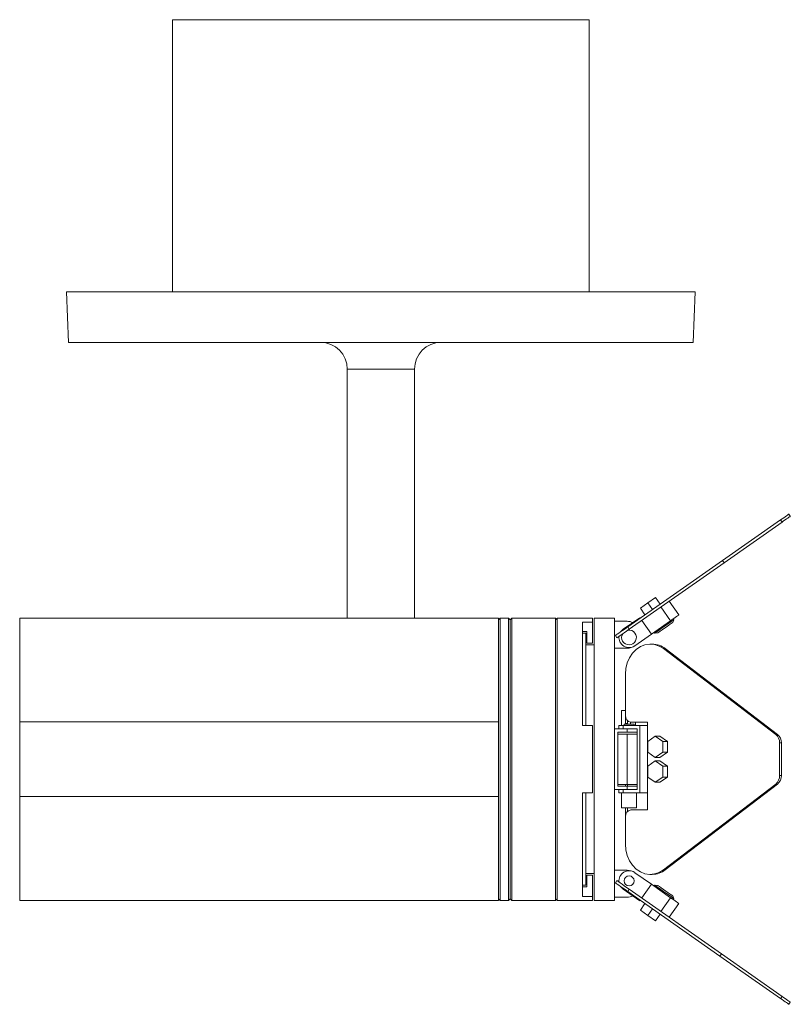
# Model space of a CAD drawing. Header units: millimetres. Extents: x -216 to 611, y -337 to 585.
# Tile 2 of 3: x -216 to 13, y -13 to 279. Entities that reach past the tile are written whole.
import ezdxf

# ---------------------------------------------------------------- set-up
doc = ezdxf.new("R2010")
doc.units = ezdxf.units.MM

msp = doc.modelspace()

# ---------------------------------------------------------------- linework, layer by layer
at = {"color": 7, "linetype": 'Continuous', "lineweight": 15}
for p, q in [((-170.97, 279.44), (-170.97, 198.44)), ((-170.97, 279.44), (-46.97, 279.44)), ((-46.97, 198.44), (-46.97, 279.44)), ((-202.5, 198.44), (-201.97, 183.44)), ((-202.5, 198.44), (-15.45, 198.44)), ((-15.97, 183.44), (-15.45, 198.44)), ((-201.97, 183.44), (-15.97, 183.44)), ((-118.97, 175.44), (-118.97, 101.44)), ((-98.97, 101.44), (-98.97, 175.44)), ((12.44, 132.36), (12.9, 131.7)), ((9.99, 130.63), (-7.28, 118.54)), ((10.44, 129.98), (-6.82, 117.89)), ((9.99, 130.63), (10.44, 129.98)), ((-7.28, 118.54), (-35.48, 98.8)), ((-6.82, 117.89), (-35.02, 98.15)), ((-7.28, 118.54), (-6.82, 117.89)), ((-29.48, 105.93), (-31.73, 104.35)), ((-27.23, 107.51), (-29.48, 105.93)), ((-29.48, 105.93), (-28.1, 103.96)), ((-27.23, 107.51), (-25.85, 105.54)), ((-23.14, 106.46), (-20.27, 102.37)), ((-31.73, 104.35), (-30.36, 102.39)), ((-25.6, 104.74), (-22.73, 100.65)), ((-73.97, 101.44), (-216.47, 101.44)), ((-216.47, 101.44), (-216.47, 70.57)), ((-73.47, 101.44), (-73.97, 100.94)), ((-73.97, 70.57), (-73.97, 101.44)), ((-70.97, 101.44), (-73.47, 101.44)), ((-73.47, 17.44), (-73.47, 101.44)), ((-70.47, 100.94), (-70.97, 101.44)), ((-70.97, 17.44), (-70.97, 101.44)), ((-69.97, 101.44), (-70.47, 100.94)), ((-70.47, 17.94), (-70.47, 100.94)), ((-56.97, 101.44), (-69.97, 101.44)), ((-69.97, 17.44), (-69.97, 101.44)), ((-56.47, 100.94), (-56.97, 101.44)), ((-56.97, 17.44), (-56.97, 101.44)), ((-45.97, 101.44), (-56.47, 101.44)), ((-56.47, 17.44), (-56.47, 101.44)), ((-45.97, 100.23), (-48.97, 100.23)), ((-48.97, 100.23), (-48.97, 69.44)), ((-45.97, 101.44), (-45.97, 100.23)), ((-45.97, 100.23), (-45.97, 93.94)), ((-39.47, 101.44), (-45.47, 101.44)), ((-45.47, 17.44), (-45.47, 101.44)), ((-39.47, 100.47), (-39.47, 101.44)), ((-39.47, 68.44), (-39.47, 100.47)), ((-35.67, 100.47), (-39.47, 100.47)), ((-31.91, 101.55), (-36.82, 98.1)), ((-31.91, 101.55), (-31.79, 101.38)), ((-31.33, 100.73), (-28.46, 96.63)), ((-22.73, 100.65), (-28.46, 96.63)), ((-22.11, 100.11), (-21.72, 100.94)), ((-21.72, 100.94), (-21.91, 101.22)), ((-47.62, 97.44), (-48.97, 97.44)), ((-47.97, 96.94), (-48.97, 96.94)), ((-47.97, 69.44), (-47.97, 96.94)), ((-47.62, 97.44), (-47.62, 93.94)), ((-35.48, 98.8), (-35.02, 98.15)), ((-27.64, 97.2), (-27.45, 96.93)), ((-27.45, 96.93), (-26.53, 97.01)), ((-45.97, 93.94), (-47.62, 93.94)), ((-39.16, 96.22), (-38.7, 95.56)), ((-28.46, 96.63), (-33.38, 93.19)), ((-45.47, 93.44), (-47.97, 93.44)), ((-35.67, 92.47), (-39.47, 92.47)), ((-28.22, 93.71), (-28.79, 93.71)), ((-24.89, 92.34), (8.55, 66.83)), ((-24.89, 92.34), (-24.31, 92.34)), ((-24.31, 92.34), (9.13, 66.83)), ((-36.16, 72.44), (-36.16, 84.71)), ((-37.3, 73.94), (-37.3, 69.44)), ((-37.3, 73.94), (-36.13, 73.94)), ((-73.97, 70.57), (-216.47, 70.57)), ((-216.47, 70.57), (-216.47, 48.32)), ((-73.97, 70.57), (-73.97, 68.5)), ((-36.16, 72.44), (-36.16, 70.04)), ((-35.59, 70.92), (-35.59, 70.04)), ((-34.7, 69.84), (-34.7, 70.45)), ((-29.61, 70.44), (-34.53, 70.44)), ((-33.2, 70.44), (-33.2, 69.44)), ((-29.61, 69.44), (-29.61, 70.44)), ((-73.97, 50.39), (-73.97, 68.5)), ((-45.97, 69.44), (-48.97, 69.44)), ((-45.97, 69.44), (-45.97, 49.44)), ((-39.47, 50.44), (-39.47, 68.44)), ((-35.67, 68.44), (-39.47, 68.44)), ((-38.47, 67.44), (-38.47, 51.44)), ((-35.67, 67.44), (-38.47, 67.44)), ((-38.1, 69.44), (-38.1, 68.44)), ((-38.1, 69.44), (-36.82, 69.44)), ((-36.82, 68.44), (-36.82, 69.44)), ((-36.82, 69.44), (-31.91, 69.44)), ((-36.6, 69.84), (-36.6, 69.44)), ((-36.6, 69.84), (-33.6, 69.84)), ((-36.16, 70.04), (-35.59, 70.04)), ((-35.67, 67.44), (-35.67, 68.44)), ((-35.67, 68.44), (-33.98, 68.44)), ((-32.72, 67.44), (-35.67, 67.44)), ((-32.72, 68.44), (-33.98, 68.44)), ((-33.6, 69.44), (-33.6, 69.84)), ((-32.72, 50.44), (-32.72, 68.44)), ((-31.91, 69.44), (-31.91, 49.44)), ((-31.91, 69.44), (-29.61, 69.44)), ((-29.61, 49.44), (-29.61, 69.44)), ((-38.47, 66.94), (-35.67, 66.94)), ((-35.67, 66.94), (-35.67, 51.94)), ((-35.67, 66.94), (-32.72, 66.94)), ((-29.55, 64.73), (-27.3, 66.32)), ((-29.55, 61.55), (-29.55, 64.73)), ((-27.3, 66.32), (-25.05, 64.73)), ((-27.3, 66.32), (-25.93, 66.32)), ((-25.93, 66.32), (-23.67, 64.73)), ((-25.05, 64.73), (-25.05, 61.55)), ((-25.05, 64.73), (-23.67, 64.73)), ((-23.67, 64.73), (-23.67, 61.55)), ((8.55, 66.83), (9.13, 66.83)), ((-27.3, 59.97), (-29.55, 61.55)), ((-25.05, 61.55), (-27.3, 59.97)), ((-23.67, 61.55), (-25.93, 59.97)), ((-25.05, 61.55), (-23.67, 61.55)), ((9.71, 64.29), (9.71, 54.6)), ((9.71, 64.29), (10.28, 64.29)), ((10.28, 64.29), (10.28, 54.6)), ((-29.55, 57.33), (-27.3, 58.92)), ((-27.3, 59.97), (-25.93, 59.97)), ((-27.3, 58.92), (-25.05, 57.33)), ((-27.3, 58.92), (-25.93, 58.92)), ((-25.93, 58.92), (-23.67, 57.33)), ((-29.55, 54.15), (-29.55, 57.33)), ((-25.05, 57.33), (-25.05, 54.15)), ((-25.05, 57.33), (-23.67, 57.33)), ((-23.67, 57.33), (-23.67, 54.15)), ((-27.3, 52.57), (-29.55, 54.15)), ((-25.05, 54.15), (-27.3, 52.57)), ((-23.67, 54.15), (-25.93, 52.57)), ((-25.05, 54.15), (-23.67, 54.15)), ((9.71, 54.6), (10.28, 54.6)), ((-73.97, 50.39), (-73.97, 48.32)), ((-39.47, 18.42), (-39.47, 50.44)), ((-35.67, 50.44), (-39.47, 50.44)), ((-38.47, 51.94), (-35.67, 51.94)), ((-35.67, 51.44), (-38.47, 51.44)), ((-38.1, 50.44), (-38.1, 49.44)), ((-36.82, 50.44), (-36.82, 49.44)), ((-36.16, 51.94), (-36.16, 51.44)), ((-35.67, 51.94), (-32.72, 51.94)), ((-35.67, 50.44), (-35.67, 51.44)), ((-35.67, 51.44), (-32.72, 51.44)), ((-33.98, 50.44), (-35.67, 50.44)), ((-35.59, 51.94), (-35.59, 51.44)), ((-33.98, 50.44), (-32.72, 50.44)), ((-27.3, 52.57), (-25.93, 52.57)), ((8.55, 52.05), (-24.89, 26.55)), ((9.13, 52.05), (-24.31, 26.55)), ((8.55, 52.05), (9.13, 52.05)), ((-216.47, 48.32), (-216.47, 17.44)), ((-73.97, 48.32), (-216.47, 48.32)), ((-73.97, 17.44), (-73.97, 48.32)), ((-45.97, 49.44), (-48.97, 49.44)), ((-48.97, 49.44), (-48.97, 18.65)), ((-47.97, 21.94), (-47.97, 49.44)), ((-38.1, 49.44), (-36.82, 49.44)), ((-37.3, 49.44), (-37.3, 44.94)), ((-31.91, 49.44), (-36.82, 49.44)), ((-32.9, 44.94), (-32.9, 49.44)), ((-31.91, 49.44), (-29.61, 49.44)), ((-29.61, 44.34), (-29.61, 49.44)), ((-32.9, 44.94), (-37.3, 44.94)), ((-36.16, 44.94), (-36.16, 42.34)), ((-35.59, 44.94), (-35.59, 43.86)), ((-34.53, 44.34), (-29.61, 44.34)), ((-36.16, 34.18), (-36.16, 42.34)), ((-35.67, 26.42), (-39.47, 26.42)), ((-24.89, 26.55), (-24.31, 26.55)), ((-47.97, 25.44), (-45.47, 25.44)), ((-47.62, 24.94), (-47.62, 21.44)), ((-45.97, 24.94), (-47.62, 24.94)), ((-45.97, 24.94), (-45.97, 18.65)), ((-33.38, 25.69), (-28.46, 22.25)), ((-28.79, 25.18), (-28.22, 25.18)), ((-48.97, 21.94), (-47.97, 21.94)), ((-47.62, 21.44), (-48.97, 21.44)), ((-39.16, 22.66), (-38.7, 23.32)), ((-36.82, 20.78), (-31.91, 17.34)), ((-35.48, 20.08), (-35.02, 20.74)), ((-35.02, 20.74), (-7.58, 1.52)), ((-31.33, 18.16), (-28.46, 22.25)), ((-28.46, 22.25), (-22.73, 18.24)), ((-27.45, 21.96), (-27.64, 21.68)), ((-26.53, 21.88), (-27.45, 21.96)), ((-73.97, 17.94), (-73.47, 17.44)), ((-70.97, 17.44), (-70.47, 17.94)), ((-70.47, 17.94), (-69.97, 17.44)), ((-56.97, 17.44), (-56.47, 17.94)), ((-45.97, 18.65), (-48.97, 18.65)), ((-45.97, 18.65), (-45.97, 17.44)), ((-39.47, 17.44), (-39.47, 18.42)), ((-35.67, 18.42), (-39.47, 18.42)), ((-35.48, 20.08), (-8.04, 0.87)), ((-25.6, 14.14), (-22.73, 18.24)), ((-21.72, 17.94), (-22.11, 18.78)), ((-21.91, 17.66), (-21.72, 17.94)), ((-216.47, 17.44), (-73.97, 17.44)), ((-73.47, 17.44), (-70.97, 17.44)), ((-69.97, 17.44), (-56.97, 17.44)), ((-56.47, 17.44), (-45.97, 17.44)), ((-45.47, 17.44), (-39.47, 17.44)), ((-31.91, 17.34), (-31.79, 17.5)), ((-31.73, 14.53), (-30.36, 16.5)), ((-29.48, 12.95), (-28.1, 14.92)), ((-23.14, 12.42), (-20.27, 16.52)), ((-29.48, 12.95), (-31.73, 14.53)), ((-27.23, 11.38), (-29.48, 12.95)), ((-27.23, 11.38), (-25.85, 13.34)), ((-8.04, 0.87), (-7.58, 1.52)), ((-8.04, 0.87), (9.99, -11.75)), ((-7.58, 1.52), (10.44, -11.1)), ((9.99, -11.75), (10.44, -11.1)), ((12.44, -13.47), (12.9, -12.82))]:
    msp.add_line(p, q, dxfattribs=at)
at = {"color": 8, "linetype": 'Continuous', "lineweight": 15}
msp.add_line((-98.97, 175.44), (-118.97, 175.44), dxfattribs=at)
at = {"color": 7, "linetype": 'Continuous', "lineweight": 15, "flags": 128}
for points in [[(12.44, 132.36), (12.4, 132.32), (12.26, 132.22), (12.03, 132.07), (11.72, 131.85), (11.35, 131.59), (10.93, 131.29), (10.47, 130.97), (9.99, 130.63)], [(12.9, 131.7), (12.85, 131.67), (12.72, 131.57), (12.49, 131.41), (12.18, 131.2), (11.81, 130.94), (11.39, 130.64), (10.92, 130.32), (10.44, 129.98)], [(-27.45, 96.93), (-27.42, 96.95), (-27.17, 97.13), (-26.69, 97.46), (-26.02, 97.93), (-25.22, 98.49), (-24.37, 99.09), (-23.54, 99.67), (-22.8, 100.19), (-22.22, 100.59), (-21.84, 100.85), (-21.72, 100.94)], [(-22.11, 100.11), (-22.23, 100.02), (-22.57, 99.78), (-23.11, 99.4), (-23.78, 98.94), (-24.5, 98.43), (-25.21, 97.94), (-25.82, 97.51), (-26.26, 97.2), (-26.5, 97.03), (-26.53, 97.01)], [(-20.27, 102.37), (-20.32, 102.33), (-20.46, 102.24), (-20.69, 102.08), (-20.99, 101.86), (-21.36, 101.6), (-21.79, 101.3), (-22.25, 100.98), (-22.73, 100.65)], [(-35.48, 98.8), (-36.28, 98.24), (-37, 97.73), (-37.64, 97.29), (-38.18, 96.91), (-38.6, 96.61), (-38.91, 96.4), (-39.1, 96.26), (-39.16, 96.22)], [(-35.02, 98.15), (-35.82, 97.58), (-36.55, 97.08), (-37.18, 96.63), (-37.72, 96.26), (-38.14, 95.96), (-38.45, 95.74), (-38.64, 95.61), (-38.7, 95.56)], [(-37.59, 97.32), (-37.5, 97.45), (-36.82, 98.1)], [(-36.16, 84.71), (-36.03, 86.44), (-35.62, 88.1), (-34.96, 89.64), (-34.06, 91), (-32.97, 92.12), (-31.73, 92.96), (-30.37, 93.5), (-28.96, 93.7), (-27.53, 93.57), (-26.16, 93.11), (-24.89, 92.34)], [(-24.89, 26.55), (-26.16, 25.77), (-27.53, 25.31), (-28.96, 25.18), (-30.37, 25.39), (-31.73, 25.92), (-32.97, 26.77), (-34.06, 27.89), (-34.96, 29.24), (-35.62, 30.78), (-36.03, 32.45), (-36.16, 34.18)], [(-39.16, 22.66), (-39.1, 22.62), (-38.91, 22.49), (-38.6, 22.27), (-38.18, 21.97), (-37.64, 21.6), (-37, 21.15), (-36.28, 20.64), (-35.48, 20.08)], [(-38.7, 23.32), (-38.64, 23.28), (-38.45, 23.14), (-38.14, 22.93), (-37.72, 22.63), (-37.18, 22.25), (-36.55, 21.81), (-35.82, 21.3), (-35.02, 20.74)], [(-37.59, 21.56), (-37.5, 21.43), (-36.82, 20.78)], [(-21.72, 17.94), (-21.75, 17.96), (-22, 18.14), (-22.48, 18.48), (-23.15, 18.95), (-23.95, 19.5), (-24.8, 20.1), (-25.63, 20.68), (-26.37, 21.2), (-26.95, 21.61), (-27.32, 21.87), (-27.45, 21.96), (-27.45, 21.96)], [(-26.53, 21.88), (-26.41, 21.79), (-26.06, 21.55), (-25.53, 21.17), (-24.86, 20.71), (-24.14, 20.2), (-23.43, 19.71), (-22.82, 19.28), (-22.37, 18.97), (-22.14, 18.8), (-22.11, 18.78)], [(-22.73, 18.24), (-22.25, 17.9), (-21.79, 17.58), (-21.36, 17.28), (-20.99, 17.02), (-20.69, 16.81), (-20.46, 16.65), (-20.32, 16.55), (-20.27, 16.52)], [(10.44, -11.1), (10.92, -11.43), (11.39, -11.75), (11.81, -12.05), (12.18, -12.31), (12.49, -12.53), (12.72, -12.69), (12.85, -12.78), (12.9, -12.82)], [(9.99, -11.75), (10.47, -12.09), (10.93, -12.41), (11.35, -12.71), (11.72, -12.97), (12.03, -13.18), (12.26, -13.34), (12.4, -13.44), (12.44, -13.47)]]:
    msp.add_lwpolyline(points, dxfattribs=at)
at = {"color": 7, "linetype": 'Continuous', "lineweight": 15}
msp.add_circle((-35.1, 23.24), 1.5, dxfattribs=at)
for centre, radius, start, end in [((-126.97, 175.44), 8, 0, 90), ((-90.97, 175.44), 8, 90, 180), ((-35.67, 96.47), 4, 65, 90), ((-35.1, 95.65), 2.2, 149.62, 270), ((-35.1, 95.65), 2.2, 270, 100.38), ((-35.1, 95.65), 3, 173.1897, 305), ((-35.67, 96.47), 4, 270, 305), ((-28.27, 87.28), 6.42, 51.9095, 89.505), ((-34.33, 72.28), 1.85, 174.8891, 263.756), ((-33.73, 70.04), 2.43, 179.9963, 184.714), ((-33.17, 70.04), 2.42, 179.9842, 184.7261), ((6.52, 64.37), 3.19, 358.4704, 50.3715), ((7.09, 64.37), 3.19, 358.4704, 50.3715), ((6.52, 54.51), 3.19, 309.6286, 1.5296), ((7.09, 54.51), 3.19, 309.6286, 1.5296), ((-34.33, 42.51), 1.85, 96.2444, 185.1107), ((-35.67, 22.42), 4, 55, 90), ((-28.27, 31.6), 6.42, 270.4948, 308.0907), ((-35.1, 23.24), 3, 55, 186.8103), ((-35.67, 22.42), 4, 270, 295)]:
    msp.add_arc(centre, radius, start, end, dxfattribs=at)

doc.saveas('drawing.dxf')
